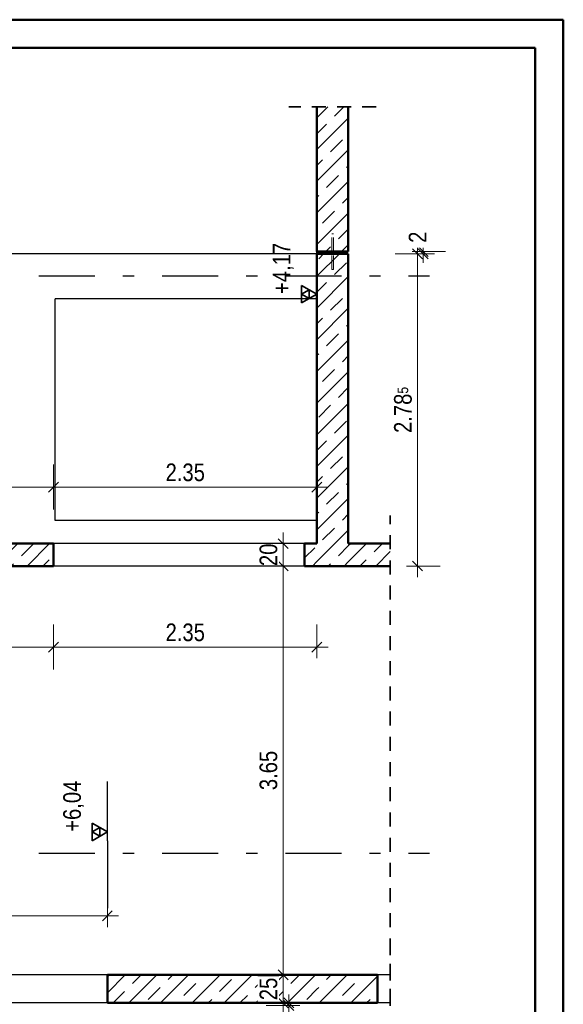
# Model space of a CAD drawing. Header units: millimetres. Extents: x -13 to 146, y -13 to 60.
# Tile 162 of 170: x 75 to 80, y 33 to 42. Entities that reach past the tile are written whole.
import ezdxf

# ---------------------------------------------------------------- set-up
doc = ezdxf.new("R2010")
doc.units = ezdxf.units.MM
doc.linetypes.add('DASHDOTX2', pattern=[2, 1, -0.5, 0, -0.5])
doc.linetypes.add('HIDDEN', pattern=[0.375, 0.25, -0.125])
for name, color, linetype, lineweight in [('01_Neubau Raumschraffuren', 7, 'Continuous', 20), ('Achsen', 7, 'Continuous', 20), ('Schraffuren', 7, 'Continuous', 20)]:
    doc.layers.add(name, color=color, linetype=linetype, lineweight=lineweight)
doc.styles.add('Arial Narrow', font='ARIALN.TTF')
doc.dimstyles.new('Arch_Strakon_dimstyle', dxfattribs={"dimtxt": 11.25, "dimasz": 1, "dimexe": 1.25, "dimexo": 0.0625, "dimgap": 1, "dimtad": 0, "dimdec": 5, "dimzin": 12, "dimdsep": 46, "dimtxsty": 'Arial Narrow', "dimblk": 'Arrowhead_Tick', "dimsah": 1, "dimcen": 0, "dimse1": 1, "dimse2": 1, "dimclrd": 6, "dimclrt": 3, "dimazin": 0, "dimtfac": 1, "dimtdec": 4, "dimtmove": 0, "dimatfit": 3, "dimldrblk": 'NONE', "dimfxl": 1, "dimtvp": 1, "dimtolj": 1, "dimtzin": 0, "dimlwd": 13, "dimarcsym": 2})
pattern_1 = [(45, (0, 0), (-0.14142136, 0.14142136), [0.15, -0.1]), (45, (-0.07071, 0.07071), (-0.14142136, 0.14142136), [])]

# ---------------------------------------------------------------- blocks, each defined once
blk = doc.blocks.new('Arrowhead_Tick')
at = {"color": 0, "linetype": 'Continuous', "lineweight": -2}
for p, q in [((0, 20), (0, -10)), ((-1, 0), (0, 0)), ((10, 0), (0, 0))]:
    blk.add_line(p, q, dxfattribs=at)
at = {"color": 2, "linetype": 'Continuous', "lineweight": 35}
blk.add_line((4.42, 4.42), (-4.42, -4.42), dxfattribs=at)
blk = doc.blocks.new('*D755')
at = {"color": 6, "linetype": 'Continuous', "lineweight": 13}
blk.add_line((73.7017, 34.05), (75.9217, 34.05), dxfattribs=at)
at = {"layer": 'Defpoints', "color": 0}
for p in [(75.9317, 34.05), (73.6917, 33.5233), (75.9317, 33.5233)]:
    blk.add_point(p, dxfattribs=at)
at = {"color": 6, "lineweight": 13, "xscale": 0.01, "yscale": 0.01, "zscale": 0.01}
blk.add_blockref('Arrowhead_Tick', (75.9317, 34.05), dxfattribs=at)
at = {"color": 6, "lineweight": 13, "xscale": 0.01, "yscale": 0.01, "zscale": 0.01, "rotation": 180}
blk.add_blockref('Arrowhead_Tick', (73.6917, 34.05), dxfattribs=at)
at = {"color": 2, "lineweight": 35, "insert": (74.8117, 34.1791), "char_height": 0.1575, "attachment_point": 5, "style": 'Arial Narrow', "bg_fill": 3, "box_fill_scale": 1.1, "bg_fill_color": 256, "bg_fill_true_color": 13158600, "bg_fill_transparency": 0}
blk.add_mtext('\\A1;2.24', dxfattribs=at)
blk = doc.blocks.new('_None')
blk = doc.blocks.new('*D757')
at = {"color": 6, "linetype": 'Continuous', "lineweight": 13}
blk.add_line((77.5, 33.5333), (77.5, 37.1633), dxfattribs=at)
at = {"layer": 'Defpoints', "color": 0}
for p in [(77.5, 37.1733), (77.8017, 37.1733), (77.8017, 33.5233)]:
    blk.add_point(p, dxfattribs=at)
at = {"color": 6, "lineweight": 13, "xscale": 0.01, "yscale": 0.01, "zscale": 0.01}
for p, rotation in [((77.5, 37.1733), 90), ((77.5, 33.5233), 270)]:
    blk.add_blockref('Arrowhead_Tick', p, dxfattribs=dict(at, rotation=rotation))
at = {"color": 2, "lineweight": 35, "insert": (77.3696, 35.3483), "char_height": 0.1575, "attachment_point": 5, "rotation": 90, "style": 'Arial Narrow', "bg_fill": 3, "box_fill_scale": 1.1, "bg_fill_color": 256, "bg_fill_true_color": 13158600, "bg_fill_transparency": 0}
blk.add_mtext('\\A1;3.65', dxfattribs=at)
blk = doc.blocks.new('*D758')
at = {"color": 6, "linetype": 'Continuous', "lineweight": 13}
blk.add_line((77.5, 37.1833), (77.5, 37.3633), dxfattribs=at)
at = {"layer": 'Defpoints', "color": 0}
for p in [(77.8017, 37.3733), (77.8017, 37.1733)]:
    blk.add_point(p, dxfattribs=at)
at = {"color": 6, "lineweight": 13, "xscale": 0.01, "yscale": 0.01, "zscale": 0.01}
for p, rotation in [((77.5, 37.3733), 90), ((77.5, 37.1733), 270)]:
    blk.add_blockref('Arrowhead_Tick', p, dxfattribs=dict(at, rotation=rotation))
at = {"color": 2, "lineweight": 35, "insert": (77.3696, 37.2733), "char_height": 0.1575, "attachment_point": 5, "rotation": 90, "style": 'Arial Narrow', "bg_fill": 3, "box_fill_scale": 1.1, "bg_fill_color": 256, "bg_fill_true_color": 13158600, "bg_fill_transparency": 0}
blk.add_mtext('\\A1;20', dxfattribs=at)
at = {"layer": 'Defpoints', "color": 0}
blk.add_point((77.5, 37.3733), dxfattribs=at)
blk = doc.blocks.new('*D759')
at = {"color": 6, "linetype": 'Continuous', "lineweight": 13}
for p, q in [((77.55, 33.2833), (77.55, 33.2933)), ((77.55, 33.2495), (77.55, 33.2733)), ((77.55, 33.2395), (77.55, 33.2295))]:
    blk.add_line(p, q, dxfattribs=at)
at = {"layer": 'Defpoints', "color": 0}
for p in [(77.8785, 33.2495), (78.3417, 33.2733)]:
    blk.add_point(p, dxfattribs=at)
at = {"color": 6, "lineweight": 13, "xscale": 0.01, "yscale": 0.01, "zscale": 0.01}
for p, rotation in [((77.55, 33.2495), 90), ((77.55, 33.2733), 270)]:
    blk.add_blockref('Arrowhead_Tick', p, dxfattribs=dict(at, rotation=rotation))
at = {"color": 2, "lineweight": 35, "insert": (77.5, 33.0839), "char_height": 0.1575, "attachment_point": 5, "rotation": 90, "style": 'Arial Narrow', "bg_fill": 3, "box_fill_scale": 1.1, "bg_fill_color": 256, "bg_fill_true_color": 13158600, "bg_fill_transparency": 0}
blk.add_mtext('\\A1;2{\\A1;\\H.6x;\\S5;}', dxfattribs=at)
at = {"layer": 'Defpoints', "color": 0}
blk.add_point((77.55, 33.2733), dxfattribs=at)
blk = doc.blocks.new('*D760')
at = {"color": 6, "linetype": 'Continuous', "lineweight": 13}
blk.add_line((77.5, 33.2833), (77.5, 33.5133), dxfattribs=at)
at = {"layer": 'Defpoints', "color": 0}
for p in [(78.3417, 33.5233), (78.3417, 33.2733)]:
    blk.add_point(p, dxfattribs=at)
at = {"color": 6, "lineweight": 13, "xscale": 0.01, "yscale": 0.01, "zscale": 0.01}
for p, rotation in [((77.5, 33.5233), 90), ((77.5, 33.2733), 270)]:
    blk.add_blockref('Arrowhead_Tick', p, dxfattribs=dict(at, rotation=rotation))
at = {"color": 2, "lineweight": 35, "insert": (77.3696, 33.3983), "char_height": 0.1575, "attachment_point": 5, "rotation": 90, "style": 'Arial Narrow', "bg_fill": 3, "box_fill_scale": 1.1, "bg_fill_color": 256, "bg_fill_true_color": 13158600, "bg_fill_transparency": 0}
blk.add_mtext('\\A1;25', dxfattribs=at)
at = {"layer": 'Defpoints', "color": 0}
blk.add_point((77.5, 33.5233), dxfattribs=at)
blk = doc.blocks.new('*D761')
at = {"color": 6, "linetype": 'Continuous', "lineweight": 13}
blk.add_line((78.7, 37.1833), (78.7, 39.9499), dxfattribs=at)
at = {"layer": 'Defpoints', "color": 0}
for p in [(78.0817, 39.9599), (78.7, 39.9599), (77.8017, 37.1733)]:
    blk.add_point(p, dxfattribs=at)
at = {"color": 6, "lineweight": 13, "xscale": 0.01, "yscale": 0.01, "zscale": 0.01}
for p, rotation in [((78.7, 39.9599), 90), ((78.7, 37.1733), 270)]:
    blk.add_blockref('Arrowhead_Tick', p, dxfattribs=dict(at, rotation=rotation))
at = {"color": 2, "lineweight": 35, "insert": (78.5696, 38.5666), "char_height": 0.1575, "attachment_point": 5, "rotation": 90, "style": 'Arial Narrow', "bg_fill": 3, "box_fill_scale": 1.1, "bg_fill_color": 256, "bg_fill_true_color": 13158600, "bg_fill_transparency": 0}
blk.add_mtext('\\A1;2.78{\\A1;\\H.6x;\\S5;}', dxfattribs=at)
blk = doc.blocks.new('*D762')
at = {"color": 6, "linetype": 'Continuous', "lineweight": 13}
for p, q in [((78.75, 39.9899), (78.75, 39.9999)), ((78.75, 39.9599), (78.75, 39.9799)), ((78.75, 39.9499), (78.75, 39.9399))]:
    blk.add_line(p, q, dxfattribs=at)
at = {"layer": 'Defpoints', "color": 0}
for p in [(78.0817, 39.9799), (78.0817, 39.9599), (78.75, 39.9799)]:
    blk.add_point(p, dxfattribs=at)
at = {"color": 6, "lineweight": 13, "xscale": 0.01, "yscale": 0.01, "zscale": 0.01}
for p, rotation in [((78.75, 39.9599), 90), ((78.75, 39.9799), 270)]:
    blk.add_blockref('Arrowhead_Tick', p, dxfattribs=dict(at, rotation=rotation))
at = {"color": 2, "lineweight": 35, "insert": (78.7, 40.1083), "char_height": 0.1575, "attachment_point": 5, "rotation": 90, "style": 'Arial Narrow', "bg_fill": 3, "box_fill_scale": 1.1, "bg_fill_color": 256, "bg_fill_true_color": 13158600, "bg_fill_transparency": 0}
blk.add_mtext('\\A1;2', dxfattribs=at)
blk = doc.blocks.new('*D767')
at = {"color": 6, "linetype": 'Continuous', "lineweight": 13}
blk.add_line((71.3508, 37.1833), (71.3508, 37.3633), dxfattribs=at)
at = {"layer": 'Defpoints', "color": 0}
for p in [(71.3508, 37.3733), (72.7217, 37.3733), (75.4517, 37.1733)]:
    blk.add_point(p, dxfattribs=at)
at = {"color": 6, "lineweight": 13, "xscale": 0.01, "yscale": 0.01, "zscale": 0.01}
for p, rotation in [((71.3508, 37.3733), 90), ((71.3508, 37.1733), 270)]:
    blk.add_blockref('Arrowhead_Tick', p, dxfattribs=dict(at, rotation=rotation))
at = {"color": 2, "lineweight": 35, "insert": (71.3008, 36.9954), "char_height": 0.1575, "attachment_point": 5, "rotation": 90, "style": 'Arial Narrow', "bg_fill": 3, "box_fill_scale": 1.1, "bg_fill_color": 256, "bg_fill_true_color": 13158600, "bg_fill_transparency": 0}
blk.add_mtext('\\A1;20', dxfattribs=at)
blk = doc.blocks.new('*D772')
at = {"color": 6, "linetype": 'Continuous', "lineweight": 13}
blk.add_line((72.7317, 37.8782), (75.4417, 37.8782), dxfattribs=at)
at = {"layer": 'Defpoints', "color": 0}
for p in [(75.4517, 37.8782), (72.7217, 37.3733), (75.4517, 37.3733)]:
    blk.add_point(p, dxfattribs=at)
at = {"color": 6, "lineweight": 13, "xscale": 0.01, "yscale": 0.01, "zscale": 0.01}
blk.add_blockref('Arrowhead_Tick', (75.4517, 37.8782), dxfattribs=at)
at = {"color": 6, "lineweight": 13, "xscale": 0.01, "yscale": 0.01, "zscale": 0.01, "rotation": 180}
blk.add_blockref('Arrowhead_Tick', (72.7217, 37.8782), dxfattribs=at)
at = {"color": 2, "lineweight": 35, "insert": (74.0867, 38.0086), "char_height": 0.1575, "attachment_point": 5, "style": 'Arial Narrow', "bg_fill": 3, "box_fill_scale": 1.1, "bg_fill_color": 256, "bg_fill_true_color": 13158600, "bg_fill_transparency": 0}
blk.add_mtext('\\A1;2.73', dxfattribs=at)
blk = doc.blocks.new('*D773')
at = {"color": 6, "linetype": 'Continuous', "lineweight": 13}
blk.add_line((75.4617, 37.8782), (77.7917, 37.8782), dxfattribs=at)
at = {"layer": 'Defpoints', "color": 0}
for p in [(77.8017, 37.8782), (75.4517, 37.3733), (77.8017, 37.3733)]:
    blk.add_point(p, dxfattribs=at)
at = {"color": 6, "lineweight": 13, "xscale": 0.01, "yscale": 0.01, "zscale": 0.01}
blk.add_blockref('Arrowhead_Tick', (77.8017, 37.8782), dxfattribs=at)
at = {"color": 6, "lineweight": 13, "xscale": 0.01, "yscale": 0.01, "zscale": 0.01, "rotation": 180}
blk.add_blockref('Arrowhead_Tick', (75.4517, 37.8782), dxfattribs=at)
at = {"color": 2, "lineweight": 35, "insert": (76.6267, 38.0086), "char_height": 0.1575, "attachment_point": 5, "style": 'Arial Narrow', "bg_fill": 3, "box_fill_scale": 1.1, "bg_fill_color": 256, "bg_fill_true_color": 13158600, "bg_fill_transparency": 0}
blk.add_mtext('\\A1;2.35', dxfattribs=at)
blk = doc.blocks.new('*D775')
at = {"color": 6, "linetype": 'Continuous', "lineweight": 13}
blk.add_line((71.8517, 36.45), (75.4417, 36.45), dxfattribs=at)
at = {"layer": 'Defpoints', "color": 0}
for p in [(71.8417, 37.1733), (75.4517, 37.1733), (75.4517, 36.45)]:
    blk.add_point(p, dxfattribs=at)
at = {"color": 6, "lineweight": 13, "xscale": 0.01, "yscale": 0.01, "zscale": 0.01}
blk.add_blockref('Arrowhead_Tick', (75.4517, 36.45), dxfattribs=at)
at = {"color": 6, "lineweight": 13, "xscale": 0.01, "yscale": 0.01, "zscale": 0.01, "rotation": 180}
blk.add_blockref('Arrowhead_Tick', (71.8417, 36.45), dxfattribs=at)
at = {"color": 2, "lineweight": 35, "insert": (73.6467, 36.5804), "char_height": 0.1575, "attachment_point": 5, "style": 'Arial Narrow', "bg_fill": 3, "box_fill_scale": 1.1, "bg_fill_color": 256, "bg_fill_true_color": 13158600, "bg_fill_transparency": 0}
blk.add_mtext('\\A1;3.61', dxfattribs=at)
blk = doc.blocks.new('*D776')
at = {"color": 6, "linetype": 'Continuous', "lineweight": 13}
blk.add_line((75.4617, 36.45), (77.7917, 36.45), dxfattribs=at)
at = {"layer": 'Defpoints', "color": 0}
for p in [(75.4517, 37.1733), (77.8017, 37.1733), (77.8017, 36.45)]:
    blk.add_point(p, dxfattribs=at)
at = {"color": 6, "lineweight": 13, "xscale": 0.01, "yscale": 0.01, "zscale": 0.01}
blk.add_blockref('Arrowhead_Tick', (77.8017, 36.45), dxfattribs=at)
at = {"color": 6, "lineweight": 13, "xscale": 0.01, "yscale": 0.01, "zscale": 0.01, "rotation": 180}
blk.add_blockref('Arrowhead_Tick', (75.4517, 36.45), dxfattribs=at)
at = {"color": 2, "lineweight": 35, "insert": (76.6267, 36.5804), "char_height": 0.1575, "attachment_point": 5, "style": 'Arial Narrow', "bg_fill": 3, "box_fill_scale": 1.1, "bg_fill_color": 256, "bg_fill_true_color": 13158600, "bg_fill_transparency": 0}
blk.add_mtext('\\A1;2.35', dxfattribs=at)

msp = doc.modelspace()

# ---------------------------------------------------------------- hatches: boundary and pattern name
at = {"layer": 'Schraffuren', "lineweight": 13}
h = msp.add_hatch(dxfattribs=at)
h.set_pattern_fill('bB', color=6, scale=0.01, angle=45, style=0, pattern_type=2)
h.set_pattern_definition(pattern_1)
h.paths.add_polyline_path([(77.801675, 39.979925), (78.081675, 39.979925), (78.081663, 41.270688), (77.801675, 41.270688)])
h = msp.add_hatch(dxfattribs=at)
h.set_pattern_fill('bB', color=6, scale=0.01, angle=45, style=0, pattern_type=2)
h.set_pattern_definition(pattern_1)
h.paths.add_polyline_path([(78.081675, 37.173346), (78.081675, 39.959925), (77.801675, 39.959925), (77.801675, 37.173346)])
h = msp.add_hatch(dxfattribs=at)
h.set_pattern_fill('bB', color=6, scale=0.01, angle=45, style=0, pattern_type=2)
h.set_pattern_definition(pattern_1)
h.paths.add_polyline_path([(71.841681, 37.173347), (75.451681, 37.173347), (75.451681, 37.373347), (71.841681, 37.373347)])
h = msp.add_hatch(dxfattribs=at)
h.set_pattern_fill('bB', color=6, scale=0.01, angle=45, style=0, pattern_type=2)
h.set_pattern_definition(pattern_1)
h.paths.add_polyline_path([(77.801681, 37.173346), (77.801681, 37.373347), (77.691681, 37.373347), (77.691681, 37.173347)])
h = msp.add_hatch(dxfattribs=at)
h.set_pattern_fill('bB', color=6, scale=0.01, angle=45, style=0, pattern_type=2)
h.set_pattern_definition(pattern_1)
h.paths.add_polyline_path([(78.455496, 37.173346), (78.455496, 37.373347), (78.081663, 37.373349), (78.081675, 37.173346)])
h = msp.add_hatch(dxfattribs=at)
h.set_pattern_fill('bB', color=6, scale=0.01, angle=45, style=0, pattern_type=2)
h.set_pattern_definition(pattern_1)
h.paths.add_polyline_path([(77.801681, 33.27334), (77.801681, 33.52334), (75.931681, 33.52334), (75.931681, 33.27334)])
h = msp.add_hatch(dxfattribs=at)
h.set_pattern_fill('bB', color=6, scale=0.01, angle=45, style=0, pattern_type=2)
h.set_pattern_definition(pattern_1)
h.paths.add_polyline_path([(77.801681, 33.27334), (78.341681, 33.273343), (78.341681, 33.523343), (77.801681, 33.52334)])

# ---------------------------------------------------------------- linework, layer by layer
at = {"color": 4, "linetype": 'Continuous', "lineweight": 50}
for p, q in [((80, 42.05), (0, 42.05)), ((80, 0), (80, 42.05)), ((79.75, 41.8), (1, 41.8)), ((79.75, 0.25), (79.75, 41.8))]:
    msp.add_line(p, q, dxfattribs=at)
at = {"color": 2, "linetype": 'HIDDEN', "lineweight": 35, "ltscale": 0.5}
for p, q in [((78.331675, 41.270688), (77.551675, 41.270688)), ((78.455496, 33.023343), (78.455496, 33.773343))]:
    msp.add_line(p, q, dxfattribs=at)
at = {"color": 3, "linetype": 'Continuous', "lineweight": 25}
for p, q in [((77.801681, 39.52125), (77.801681, 40.05045)), ((75.931681, 34.72125), (75.931681, 35.25045))]:
    msp.add_line(p, q, dxfattribs=at)
at = {"color": 2, "linetype": 'Continuous', "lineweight": 35}
for p, q in [((77.801681, 39.6), (77.665286, 39.67875)), ((77.665286, 39.67875), (77.665286, 39.52125)), ((77.733484, 39.639375), (77.665286, 39.6)), ((77.733484, 39.560625), (77.733484, 39.639375)), ((77.665286, 39.52125), (77.801681, 39.6)), ((77.665286, 39.6), (77.733484, 39.560625)), ((75.931681, 34.8), (75.795286, 34.87875)), ((75.795286, 34.87875), (75.795286, 34.72125)), ((75.863484, 34.839375), (75.795286, 34.8)), ((75.863484, 34.760625), (75.863484, 34.839375)), ((75.795286, 34.72125), (75.931681, 34.8)), ((75.795286, 34.8), (75.863484, 34.760625))]:
    msp.add_line(p, q, dxfattribs=at)
at = {"color": 9, "linetype": 'Continuous', "lineweight": 0}
msp.add_circle((77.801675, 37.173346), 0.00111, dxfattribs=at)
at = {"layer": '01_Neubau Raumschraffuren', "color": 6, "linetype": 'HIDDEN', "lineweight": 13, "ltscale": 0.5}
for p, q in [((77.93429, 40.139928), (77.933681, 40.139928)), ((77.936024, 40.139928), (77.93429, 40.139928)), ((77.93862, 40.139928), (77.936024, 40.139928)), ((77.941681, 40.139928), (77.93862, 40.139928)), ((77.944743, 40.139928), (77.941681, 40.139928)), ((77.947338, 40.139928), (77.944743, 40.139928)), ((77.949072, 40.139928), (77.947338, 40.139928)), ((77.949681, 40.139928), (77.949072, 40.139928))]:
    msp.add_line(p, q, dxfattribs=at)
at = {"layer": 'Achsen', "color": 3, "linetype": 'DASHDOTX2', "lineweight": 25, "ltscale": 0.5}
for p, q in [((70.919926, 39.764825), (78.807546, 39.764825)), ((70.919926, 34.609825), (78.807546, 34.609825))]:
    msp.add_line(p, q, dxfattribs=at)
at = {"layer": 'Achsen', "color": 3, "linetype": 'Continuous', "lineweight": 25}
msp.add_line((75.931681, 33.27334), (73.691681, 33.27334), dxfattribs=at)

# ---------------------------------------------------------------- texts
at = {"color": 2, "lineweight": 35, "char_height": 0.1575, "attachment_point": 1, "rotation": 90, "line_spacing_factor": 0.9, "style": 'Arial Narrow'}
for s, insert in [(' +4,17', (77.407931, 39.551175)), (' +6,04', (75.537931, 34.750787))]:
    msp.add_mtext(s, dxfattribs=dict(at, insert=insert))

# ---------------------------------------------------------------- next in the draw order: dimensions: what is measured, and where the dimension line sits
at = {"lineweight": 35}
for base, p1, p2, text, override, picture, middle in [((71.350776, 37.373347), (75.451681, 37.173346), (72.721681, 37.373347), '20', {"dimscale": 0.01, "dimtxt": 15.75, "dimasz": 1, "dimgap": 5, "dimtad": 1, "dimjust": 0, "dimtih": 0, "dimtoh": 0, "dimdec": 5, "dimdsep": 46, "dimtxsty": 'Arial Narrow', "dimclrd": 6, "dimclrt": 2, "dimtix": 0, "dimtofl": 255, "dimtmove": 2, "dimatfit": 2, "dimfxl": 0, "dimfxlon": 0, "dimtvp": 31.746032, "dimtfill": 1, "dimtfillclr": 7, "dimlwd": 13}, '*D767', (71.300776, 36.995371)), ((77.5, 37.173346), (77.801681, 33.52334), (77.801681, 37.173346), '3.65', {"dimscale": 0.01, "dimtxt": 15.75, "dimasz": 1, "dimgap": 5, "dimtad": 1, "dimjust": 0, "dimtih": 0, "dimtoh": 0, "dimdec": 5, "dimdsep": 46, "dimtxsty": 'Arial Narrow', "dimclrd": 6, "dimclrt": 2, "dimtix": 1, "dimtofl": 255, "dimtmove": 0, "dimatfit": 2, "dimfxl": 0, "dimfxlon": 0, "dimtvp": 31.746032, "dimtfill": 1, "dimtfillclr": 7, "dimlwd": 13}, '*D757', (77.5, 35.348343)), ((77.55, 33.273343), (77.878522, 33.249509), (78.341681, 33.273343), '2{\\A1;\\H.6x;\\S5;}', {"dimscale": 0.01, "dimtxt": 15.75, "dimasz": 1, "dimgap": 5, "dimtad": 1, "dimjust": 0, "dimtih": 0, "dimtoh": 0, "dimdec": 5, "dimdsep": 46, "dimtxsty": 'Arial Narrow', "dimclrd": 6, "dimclrt": 2, "dimtix": 0, "dimtofl": 255, "dimtmove": 2, "dimatfit": 2, "dimfxl": 0, "dimfxlon": 0, "dimtvp": 31.746032, "dimtfill": 1, "dimtfillclr": 7, "dimlwd": 13}, '*D759', (77.5, 33.083938))]:
    dim = msp.add_linear_dim(base=base, p1=p1, p2=p2, angle=90, text=text, dimstyle='Arch_Strakon_dimstyle', override=override, dxfattribs=at)
    dim.commit()
    dim.dimension.update_dxf_attribs({"geometry": picture, "text_midpoint": middle, "dimtype": 160})
dim = msp.add_linear_dim(base=(75.931681, 34.05), p1=(73.691681, 33.52334), p2=(75.931681, 33.52334), text='2.24', dimstyle='Arch_Strakon_dimstyle', override={"dimscale": 0.01, "dimtxt": 15.75, "dimasz": 1, "dimgap": 5, "dimtad": 1, "dimjust": 0, "dimtih": 0, "dimtoh": 0, "dimdec": 5, "dimdsep": 46, "dimtxsty": 'Arial Narrow', "dimclrd": 6, "dimclrt": 2, "dimtix": 1, "dimtofl": 255, "dimtmove": 0, "dimatfit": 2, "dimfxl": 0, "dimfxlon": 0, "dimtvp": 31.746032, "dimtfill": 1, "dimtfillclr": 7, "dimlwd": 13}, dxfattribs=at)
dim.commit()
dim.dimension.update_dxf_attribs({"geometry": '*D755', "text_midpoint": (74.811681, 34.05), "dimtype": 160})

# ---------------------------------------------------------------- next in the draw order: linework, layer by layer
at = {"color": 3, "linetype": 'Continuous', "lineweight": 25}
msp.add_line((75.931681, 34.72125), (75.931681, 34.120515), dxfattribs=at)
at = {"color": 4, "linetype": 'Continuous', "lineweight": 50}
msp.add_line((75.931681, 33.27334), (75.931681, 33.52334), dxfattribs=at)
at = {"layer": 'Achsen', "color": 3, "linetype": 'Continuous', "lineweight": 25}
msp.add_line((75.931681, 33.52334), (73.691681, 33.52334), dxfattribs=at)

# ---------------------------------------------------------------- next in the draw order: dimensions: what is measured, and where the dimension line sits
at = {"lineweight": 35}
for base, p1, p2, text, picture, middle in [((75.451681, 37.878216), (72.721681, 37.373347), (75.451681, 37.373347), '2.73', '*D772', (74.086681, 37.878216)), ((75.451681, 36.45), (71.841681, 37.173347), (75.451681, 37.173346), '3.61', '*D775', (73.646681, 36.45))]:
    dim = msp.add_linear_dim(base=base, p1=p1, p2=p2, text=text, dimstyle='Arch_Strakon_dimstyle', override={"dimscale": 0.01, "dimtxt": 15.75, "dimasz": 1, "dimgap": 5, "dimtad": 1, "dimjust": 0, "dimtih": 0, "dimtoh": 0, "dimdec": 5, "dimdsep": 46, "dimtxsty": 'Arial Narrow', "dimclrd": 6, "dimclrt": 2, "dimtix": 1, "dimtofl": 255, "dimtmove": 0, "dimatfit": 2, "dimfxl": 0, "dimfxlon": 0, "dimtvp": 31.746032, "dimtfill": 1, "dimtfillclr": 7, "dimlwd": 13}, dxfattribs=at)
    dim.commit()
    dim.dimension.update_dxf_attribs({"geometry": picture, "text_midpoint": middle, "dimtype": 160})
for base, p1, p2, text, picture, middle in [((77.5, 37.373347), (77.801681, 37.173346), (77.801681, 37.373347), '20', '*D758', (77.5, 37.273346)), ((77.5, 33.52334), (78.341681, 33.273343), (78.341681, 33.52334), '25', '*D760', (77.5, 33.398341))]:
    dim = msp.add_linear_dim(base=base, p1=p1, p2=p2, angle=90, text=text, dimstyle='Arch_Strakon_dimstyle', override={"dimscale": 0.01, "dimtxt": 15.75, "dimasz": 1, "dimgap": 5, "dimtad": 1, "dimjust": 0, "dimtih": 0, "dimtoh": 0, "dimdec": 5, "dimdsep": 46, "dimtxsty": 'Arial Narrow', "dimclrd": 6, "dimclrt": 2, "dimtix": 1, "dimtofl": 255, "dimtmove": 0, "dimatfit": 2, "dimfxl": 0, "dimfxlon": 0, "dimtvp": 31.746032, "dimtfill": 1, "dimtfillclr": 7, "dimlwd": 13}, dxfattribs=at)
    dim.commit()
    dim.dimension.update_dxf_attribs({"geometry": picture, "text_midpoint": middle, "dimtype": 160})

# ---------------------------------------------------------------- next in the draw order: linework, layer by layer
at = {"color": 4, "linetype": 'Continuous', "lineweight": 50}
for p, q in [((77.801681, 33.52334), (75.931681, 33.52334)), ((78.341681, 33.52334), (77.801681, 33.52334)), ((78.341681, 33.273343), (78.341681, 33.523343)), ((77.801681, 33.27334), (75.931681, 33.27334)), ((78.341681, 33.27334), (77.801681, 33.27334))]:
    msp.add_line(p, q, dxfattribs=at)
at = {"layer": 'Achsen', "color": 3, "linetype": 'Continuous', "lineweight": 25}
for p, q in [((78.455496, 33.52334), (78.341681, 33.52334)), ((78.455496, 33.27334), (78.341681, 33.27334))]:
    msp.add_line(p, q, dxfattribs=at)

# ---------------------------------------------------------------- next in the draw order: dimensions: what is measured, and where the dimension line sits
at = {"lineweight": 35}
dim = msp.add_linear_dim(base=(78.7, 39.959925), p1=(77.801681, 37.173346), p2=(78.081663, 39.959925), angle=90, text='2.78{\\A1;\\H.6x;\\S5;}', dimstyle='Arch_Strakon_dimstyle', override={"dimscale": 0.01, "dimtxt": 15.75, "dimasz": 1, "dimgap": 5, "dimtad": 1, "dimjust": 0, "dimtih": 0, "dimtoh": 0, "dimdec": 5, "dimdsep": 46, "dimtxsty": 'Arial Narrow', "dimclrd": 6, "dimclrt": 2, "dimtix": 1, "dimtofl": 255, "dimtmove": 0, "dimatfit": 2, "dimfxl": 0, "dimfxlon": 0, "dimtvp": 31.746032, "dimtfill": 1, "dimtfillclr": 7, "dimlwd": 13}, dxfattribs=at)
dim.commit()
dim.dimension.update_dxf_attribs({"geometry": '*D761', "text_midpoint": (78.7, 38.566635), "dimtype": 160})

# ---------------------------------------------------------------- next in the draw order: linework, layer by layer
at = {"color": 4, "linetype": 'Continuous', "lineweight": 50}
for p, q in [((77.801675, 39.979925), (77.801675, 41.270688)), ((78.455496, 37.373347), (78.081663, 37.373347)), ((78.455496, 37.173346), (78.081675, 37.173346))]:
    msp.add_line(p, q, dxfattribs=at)
at = {"color": 2, "linetype": 'HIDDEN', "lineweight": 35, "ltscale": 0.5}
msp.add_line((78.455496, 33.273343), (78.455496, 37.623349), dxfattribs=at)
at = {"layer": '01_Neubau Raumschraffuren', "color": 6, "linetype": 'HIDDEN', "lineweight": 13, "ltscale": 0.5}
for p, q in [((77.933681, 39.979925), (77.933681, 40.139928)), ((77.949681, 39.979925), (77.949681, 40.139928)), ((77.933681, 39.819928), (77.933681, 39.959925)), ((77.949681, 39.819928), (77.949681, 39.959925)), ((77.93429, 39.819928), (77.933681, 39.819928)), ((77.936024, 39.819928), (77.93429, 39.819928)), ((77.93862, 39.819928), (77.936024, 39.819928)), ((77.941681, 39.819928), (77.93862, 39.819928)), ((77.944743, 39.819928), (77.941681, 39.819928)), ((77.947338, 39.819928), (77.944743, 39.819928)), ((77.949072, 39.819928), (77.947338, 39.819928)), ((77.949681, 39.819928), (77.949072, 39.819928))]:
    msp.add_line(p, q, dxfattribs=at)
at = {"layer": 'Achsen', "color": 3, "linetype": 'Continuous', "lineweight": 25}
for p, q in [((77.801675, 39.959925), (74.801674, 39.959925)), ((77.933681, 39.959925), (77.933681, 39.979925)), ((77.949681, 39.959925), (77.949681, 39.979925)), ((77.801675, 39.558347), (75.466674, 39.558347))]:
    msp.add_line(p, q, dxfattribs=at)

# ---------------------------------------------------------------- next in the draw order: dimensions: what is measured, and where the dimension line sits
at = {"lineweight": 35}
dim = msp.add_linear_dim(base=(78.75, 39.979925), p1=(78.081663, 39.959925), p2=(78.081663, 39.979925), angle=90, text='2', dimstyle='Arch_Strakon_dimstyle', override={"dimscale": 0.01, "dimtxt": 15.75, "dimasz": 1, "dimgap": 5, "dimtad": 1, "dimjust": 4, "dimtih": 0, "dimtoh": 0, "dimdec": 5, "dimdsep": 46, "dimtxsty": 'Arial Narrow', "dimclrd": 6, "dimclrt": 2, "dimtix": 0, "dimtofl": 255, "dimtmove": 2, "dimatfit": 2, "dimfxl": 0, "dimfxlon": 0, "dimtvp": 31.746032, "dimtfill": 1, "dimtfillclr": 7, "dimlwd": 13}, dxfattribs=at)
dim.commit()
dim.dimension.update_dxf_attribs({"geometry": '*D762', "text_midpoint": (78.7, 40.108287), "dimtype": 160})
for base, p1, p2, picture, middle in [((77.801681, 37.878216), (75.451681, 37.373347), (77.801681, 37.373347), '*D773', (76.626681, 37.878216)), ((77.801681, 36.45), (75.451681, 37.173346), (77.801681, 37.173346), '*D776', (76.626681, 36.45))]:
    dim = msp.add_linear_dim(base=base, p1=p1, p2=p2, text='2.35', dimstyle='Arch_Strakon_dimstyle', override={"dimscale": 0.01, "dimtxt": 15.75, "dimasz": 1, "dimgap": 5, "dimtad": 1, "dimjust": 0, "dimtih": 0, "dimtoh": 0, "dimdec": 5, "dimdsep": 46, "dimtxsty": 'Arial Narrow', "dimclrd": 6, "dimclrt": 2, "dimtix": 1, "dimtofl": 255, "dimtmove": 0, "dimatfit": 2, "dimfxl": 0, "dimfxlon": 0, "dimtvp": 31.746032, "dimtfill": 1, "dimtfillclr": 7, "dimlwd": 13}, dxfattribs=at)
    dim.commit()
    dim.dimension.update_dxf_attribs({"geometry": picture, "text_midpoint": middle, "dimtype": 160})

# ---------------------------------------------------------------- next in the draw order: linework, layer by layer
at = {"color": 4, "linetype": 'Continuous', "lineweight": 50}
for p, q in [((78.081663, 39.979925), (78.081663, 41.270688)), ((78.081675, 39.979925), (77.801675, 39.979925)), ((77.801675, 37.373347), (77.801675, 39.959925)), ((78.081675, 39.959925), (77.801675, 39.959925)), ((78.081663, 37.373349), (78.081663, 39.959925)), ((75.451681, 37.373347), (72.721681, 37.373347)), ((75.451681, 37.173347), (75.451681, 37.373347)), ((77.691681, 37.173347), (77.691681, 37.373347)), ((77.801681, 37.373347), (77.691681, 37.373347)), ((75.451681, 37.173346), (71.841681, 37.173346)), ((77.801681, 37.173346), (77.691681, 37.173346)), ((78.081675, 37.173346), (77.801681, 37.173346))]:
    msp.add_line(p, q, dxfattribs=at)
at = {"layer": 'Achsen', "color": 3, "linetype": 'Continuous', "lineweight": 25}
for p, q in [((75.466674, 37.578347), (75.466674, 39.558347)), ((77.801681, 37.578347), (75.466681, 37.578347)), ((77.691681, 37.373347), (75.451681, 37.373347)), ((77.691681, 37.173346), (75.451681, 37.173346))]:
    msp.add_line(p, q, dxfattribs=at)

doc.saveas('drawing.dxf')
